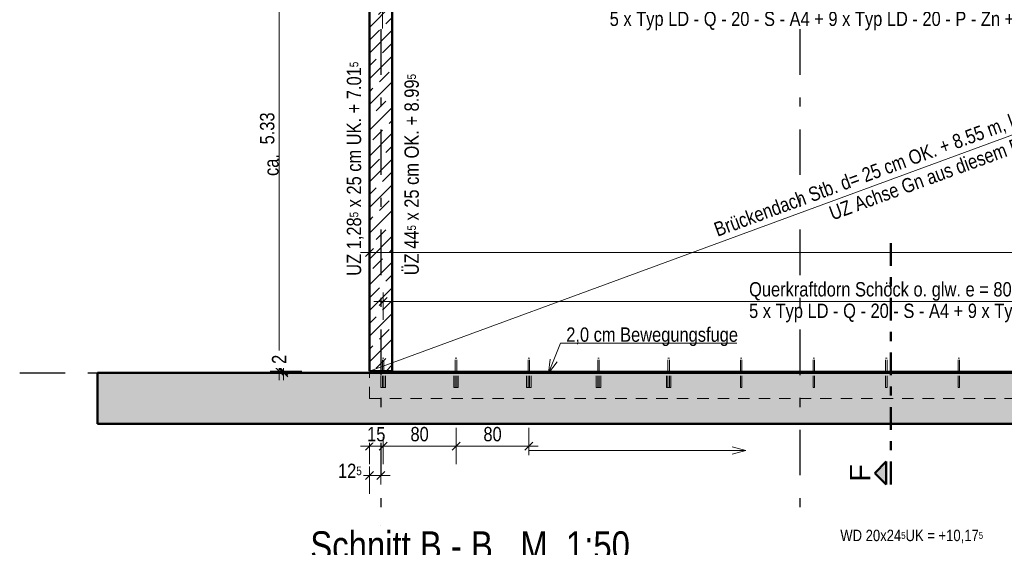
# Model space of a CAD drawing. Header units: millimetres. Extents: x -13 to 146, y -13 to 60.
# Tile 26 of 170: x 20.2 to 31.01, y 12.81 to 18.61. Entities that reach past the tile are written whole.
import ezdxf

# ---------------------------------------------------------------- set-up
doc = ezdxf.new("R2010")
doc.units = ezdxf.units.MM
for name, pattern in [('DASHDOT', [1, 0.5, -0.25, 0, -0.25]), ('DASHDOTX2', [2, 1, -0.5, 0, -0.5]), ('HIDDEN', [0.375, 0.25, -0.125])]:
    doc.linetypes.add(name, pattern=pattern)
doc.layers.add('Achsen', color=7, linetype='Continuous', lineweight=20)
doc.layers.add('Schraffuren', color=7, linetype='Continuous', lineweight=20)
doc.styles.add('Arial', font='arial.ttf')
doc.styles.add('Arial Narrow', font='ARIALN.TTF')
doc.dimstyles.new('Arch_Strakon_dimstyle', dxfattribs={"dimtxt": 11.25, "dimasz": 1, "dimexe": 1.25, "dimexo": 0.0625, "dimgap": 1, "dimtad": 0, "dimdec": 5, "dimzin": 12, "dimdsep": 46, "dimtxsty": 'Arial Narrow', "dimblk": 'Arrowhead_Tick', "dimsah": 1, "dimcen": 0, "dimse1": 1, "dimse2": 1, "dimclrd": 6, "dimclrt": 3, "dimazin": 0, "dimtfac": 1, "dimtdec": 4, "dimtmove": 0, "dimatfit": 3, "dimldrblk": 'NONE', "dimfxl": 1, "dimtvp": 1, "dimtolj": 1, "dimtzin": 0, "dimlwd": 13, "dimarcsym": 2})

# ---------------------------------------------------------------- blocks, each defined once
blk = doc.blocks.new('Arrowhead_Tick')
at = {"color": 0, "linetype": 'Continuous', "lineweight": -2}
for p, q in [((0, 20), (0, -10)), ((-1, 0), (0, 0)), ((10, 0), (0, 0))]:
    blk.add_line(p, q, dxfattribs=at)
at = {"color": 2, "linetype": 'Continuous', "lineweight": 35}
blk.add_line((4.4, 4.4), (-4.4, -4.4), dxfattribs=at)
blk = doc.blocks.new('*D189')
at = {"layer": 'Achsen', "color": 6, "linetype": 'Continuous', "lineweight": 13}
blk.add_line((24.049, 16.05), (38.715, 16.05), dxfattribs=at)
at = {"layer": 'Defpoints', "color": 0}
for p in [(38.725, 16.05), (24.039, 14.747), (38.725, 14.747)]:
    blk.add_point(p, dxfattribs=at)
at = {"layer": 'Achsen', "color": 6, "lineweight": 13, "xscale": 0.01, "yscale": 0.01, "zscale": 0.01}
blk.add_blockref('Arrowhead_Tick', (38.725, 16.05), dxfattribs=at)
at = {"layer": 'Achsen', "color": 6, "lineweight": 13, "xscale": 0.01, "yscale": 0.01, "zscale": 0.01, "rotation": 180}
blk.add_blockref('Arrowhead_Tick', (24.039, 16.05), dxfattribs=at)
at = {"layer": 'Achsen', "color": 2, "lineweight": 35, "insert": (31.382, 16.18), "char_height": 0.1575, "attachment_point": 5, "style": 'Arial Narrow', "bg_fill": 3, "box_fill_scale": 1.1, "bg_fill_color": 256, "bg_fill_true_color": 13158600, "bg_fill_transparency": 0}
blk.add_mtext('\\A1;14.68{\\A1;\\H.6x;\\S5;}', dxfattribs=at)
blk = doc.blocks.new('_None')
blk = doc.blocks.new('*D239')
at = {"color": 6, "linetype": 'Continuous', "lineweight": 13}
blk.add_line((24.191, 18.71), (38.573, 18.71), dxfattribs=at)
at = {"layer": 'Defpoints', "color": 0}
for p in [(24.181, 19.938), (38.583, 19.938), (38.583, 18.71)]:
    blk.add_point(p, dxfattribs=at)
at = {"color": 6, "lineweight": 13, "xscale": 0.01, "yscale": 0.01, "zscale": 0.01}
blk.add_blockref('Arrowhead_Tick', (38.583, 18.71), dxfattribs=at)
at = {"color": 6, "lineweight": 13, "xscale": 0.01, "yscale": 0.01, "zscale": 0.01, "rotation": 180}
blk.add_blockref('Arrowhead_Tick', (24.181, 18.71), dxfattribs=at)
blk = doc.blocks.new('*D240')
at = {"color": 6, "linetype": 'Continuous', "lineweight": 13}
blk.add_line((23.047, 14.757), (23.047, 20.068), dxfattribs=at)
at = {"layer": 'Defpoints', "color": 0}
for p in [(23.047, 20.078), (24.039, 20.078), (24.039, 14.747)]:
    blk.add_point(p, dxfattribs=at)
at = {"color": 6, "lineweight": 13, "xscale": 0.01, "yscale": 0.01, "zscale": 0.01}
for p, rotation in [((23.047, 20.078), 90), ((23.047, 14.747), 270)]:
    blk.add_blockref('Arrowhead_Tick', p, dxfattribs=dict(at, rotation=rotation))
at = {"color": 2, "lineweight": 35, "insert": (22.917, 17.413), "char_height": 0.1575, "attachment_point": 5, "rotation": 90, "style": 'Arial Narrow', "bg_fill": 3, "box_fill_scale": 1.1, "bg_fill_color": 256, "bg_fill_true_color": 13158600, "bg_fill_transparency": 0}
blk.add_mtext('\\A1;5.33', dxfattribs=at)
blk = doc.blocks.new('*D242')
at = {"color": 6, "linetype": 'Continuous', "lineweight": 13}
blk.add_line((24.199, 15.51), (38.565, 15.51), dxfattribs=at)
at = {"layer": 'Defpoints', "color": 0}
for p in [(38.575, 15.51), (24.189, 14.568), (38.575, 14.568)]:
    blk.add_point(p, dxfattribs=at)
at = {"color": 6, "lineweight": 13, "xscale": 0.01, "yscale": 0.01, "zscale": 0.01}
blk.add_blockref('Arrowhead_Tick', (38.575, 15.51), dxfattribs=at)
at = {"color": 6, "lineweight": 13, "xscale": 0.01, "yscale": 0.01, "zscale": 0.01, "rotation": 180}
blk.add_blockref('Arrowhead_Tick', (24.189, 15.51), dxfattribs=at)
blk = doc.blocks.new('*D243')
at = {"color": 6, "linetype": 'Continuous', "lineweight": 13}
blk.add_line((24.049, 13.6), (24.155, 13.6), dxfattribs=at)
at = {"layer": 'Defpoints', "color": 0}
for p in [(24.039, 14.447), (24.165, 13.054)]:
    blk.add_point(p, dxfattribs=at)
at = {"color": 6, "lineweight": 13, "xscale": 0.01, "yscale": 0.01, "zscale": 0.01}
blk.add_blockref('Arrowhead_Tick', (24.165, 13.6), dxfattribs=at)
at = {"color": 6, "lineweight": 13, "xscale": 0.01, "yscale": 0.01, "zscale": 0.01, "rotation": 180}
blk.add_blockref('Arrowhead_Tick', (24.039, 13.6), dxfattribs=at)
at = {"color": 2, "lineweight": 35, "insert": (23.824, 13.65), "char_height": 0.1575, "attachment_point": 5, "style": 'Arial Narrow', "bg_fill": 3, "box_fill_scale": 1.1, "bg_fill_color": 256, "bg_fill_true_color": 13158600, "bg_fill_transparency": 0}
blk.add_mtext('\\A1;12{\\A1;\\H.6x;\\S5;}', dxfattribs=at)
at = {"layer": 'Defpoints', "color": 0}
blk.add_point((24.165, 13.6), dxfattribs=at)
blk = doc.blocks.new('*D247')
at = {"color": 6, "linetype": 'Continuous', "lineweight": 13}
for p, q in [((23.097, 14.757), (23.097, 14.767)), ((23.097, 14.727), (23.097, 14.747)), ((23.097, 14.717), (23.097, 14.707))]:
    blk.add_line(p, q, dxfattribs=at)
at = {"layer": 'Defpoints', "color": 0}
for p in [(24.039, 14.747), (24.039, 14.727)]:
    blk.add_point(p, dxfattribs=at)
at = {"color": 6, "lineweight": 13, "xscale": 0.01, "yscale": 0.01, "zscale": 0.01}
for p, rotation in [((23.097, 14.727), 90), ((23.097, 14.747), 270)]:
    blk.add_blockref('Arrowhead_Tick', p, dxfattribs=dict(at, rotation=rotation))
at = {"color": 2, "lineweight": 35, "insert": (23.047, 14.876), "char_height": 0.1575, "attachment_point": 5, "rotation": 90, "style": 'Arial Narrow', "bg_fill": 3, "box_fill_scale": 1.1, "bg_fill_color": 256, "bg_fill_true_color": 13158600, "bg_fill_transparency": 0}
blk.add_mtext('\\A1;2', dxfattribs=at)
at = {"layer": 'Defpoints', "color": 0}
blk.add_point((23.097, 14.747), dxfattribs=at)
blk = doc.blocks.new('*D248')
at = {"color": 6, "linetype": 'Continuous', "lineweight": 13}
blk.add_line((24.049, 13.923), (24.179, 13.923), dxfattribs=at)
at = {"layer": 'Defpoints', "color": 0}
for p in [(24.189, 14.888), (24.039, 14.747)]:
    blk.add_point(p, dxfattribs=at)
at = {"color": 6, "lineweight": 13, "xscale": 0.01, "yscale": 0.01, "zscale": 0.01}
blk.add_blockref('Arrowhead_Tick', (24.189, 13.923), dxfattribs=at)
at = {"color": 6, "lineweight": 13, "xscale": 0.01, "yscale": 0.01, "zscale": 0.01, "rotation": 180}
blk.add_blockref('Arrowhead_Tick', (24.039, 13.923), dxfattribs=at)
at = {"color": 2, "lineweight": 35, "insert": (24.114, 14.053), "char_height": 0.1575, "attachment_point": 5, "style": 'Arial Narrow', "bg_fill": 3, "box_fill_scale": 1.1, "bg_fill_color": 256, "bg_fill_true_color": 13158600, "bg_fill_transparency": 0}
blk.add_mtext('\\A1;15', dxfattribs=at)
at = {"layer": 'Defpoints', "color": 0}
blk.add_point((24.189, 13.923), dxfattribs=at)
blk = doc.blocks.new('*D249')
at = {"color": 6, "linetype": 'Continuous', "lineweight": 13}
blk.add_line((24.199, 13.923), (24.981, 13.923), dxfattribs=at)
at = {"layer": 'Defpoints', "color": 0}
for p in [(24.189, 14.888), (24.991, 14.888), (24.991, 13.923)]:
    blk.add_point(p, dxfattribs=at)
at = {"color": 6, "lineweight": 13, "xscale": 0.01, "yscale": 0.01, "zscale": 0.01}
blk.add_blockref('Arrowhead_Tick', (24.991, 13.923), dxfattribs=at)
at = {"color": 6, "lineweight": 13, "xscale": 0.01, "yscale": 0.01, "zscale": 0.01, "rotation": 180}
blk.add_blockref('Arrowhead_Tick', (24.189, 13.923), dxfattribs=at)
at = {"color": 2, "lineweight": 35, "insert": (24.59, 14.053), "char_height": 0.1575, "attachment_point": 5, "style": 'Arial Narrow', "bg_fill": 3, "box_fill_scale": 1.1, "bg_fill_color": 256, "bg_fill_true_color": 13158600, "bg_fill_transparency": 0}
blk.add_mtext('\\A1;80', dxfattribs=at)
blk = doc.blocks.new('*D250')
at = {"color": 6, "linetype": 'Continuous', "lineweight": 13}
blk.add_line((25.001, 13.923), (25.781, 13.923), dxfattribs=at)
at = {"layer": 'Defpoints', "color": 0}
for p in [(24.991, 14.888), (25.791, 14.888), (25.791, 13.923)]:
    blk.add_point(p, dxfattribs=at)
at = {"color": 6, "lineweight": 13, "xscale": 0.01, "yscale": 0.01, "zscale": 0.01}
blk.add_blockref('Arrowhead_Tick', (25.791, 13.923), dxfattribs=at)
at = {"color": 6, "lineweight": 13, "xscale": 0.01, "yscale": 0.01, "zscale": 0.01, "rotation": 180}
blk.add_blockref('Arrowhead_Tick', (24.991, 13.923), dxfattribs=at)
at = {"color": 2, "lineweight": 35, "insert": (25.391, 14.053), "char_height": 0.1575, "attachment_point": 5, "style": 'Arial Narrow', "bg_fill": 3, "box_fill_scale": 1.1, "bg_fill_color": 256, "bg_fill_true_color": 13158600, "bg_fill_transparency": 0}
blk.add_mtext('\\A1;80', dxfattribs=at)

msp = doc.modelspace()

# ---------------------------------------------------------------- hatches: boundary and pattern name
at = {"lineweight": 25, "true_color": 0x0000ff}
msp.add_hatch(color=5, dxfattribs=at).paths.add_polyline_path([(29.589631, 13.627026), (29.714631, 13.502026), (29.714631, 13.752026)])
at = {"layer": 'Schraffuren', "lineweight": 13}
h = msp.add_hatch(dxfattribs=at)
h.set_pattern_fill('bB', color=6, scale=0.01, angle=45, style=0, pattern_type=2)
h.set_pattern_definition([(45, (0, 0), (-0.1414214, 0.1414214), [0.15, -0.1]), (45, (-0.07071, 0.07071), (-0.1414214, 0.1414214), [])])
h.paths.add_polyline_path([(24.289235, 19.670546), (24.289235, 14.747263), (24.039235, 14.747263), (24.039235, 19.670546)])
at = {"layer": 'Schraffuren', "lineweight": 13, "true_color": 0xf0f0f0}
msp.add_hatch(color=7, dxfattribs=at).paths.add_polyline_path([(41.700638, 14.727263), (41.700638, 14.167263), (21.053057, 14.167263), (21.053057, 14.727263)])

# ---------------------------------------------------------------- linework, layer by layer
at = {"color": 4, "linetype": 'DASHDOT', "lineweight": 50, "ltscale": 0.5}
msp.add_line((29.764631, 13.502026), (29.764631, 16.241398), dxfattribs=at)
at = {"color": 5, "linetype": 'Continuous', "lineweight": 18}
for p, q in [((26.136471, 15.054526), (26.006717, 14.723807)), ((28.075062, 15.054526), (26.136471, 15.054526)), ((26.006717, 14.723807), (26.024087, 14.878124)), ((26.098918, 14.848765), (26.006717, 14.723807)), ((24.039235, 14.747263), (38.724684, 14.747263))]:
    msp.add_line(p, q, dxfattribs=at)
at = {"color": 4, "linetype": 'Continuous', "lineweight": 50}
for p, q in [((21.053057, 14.167263), (21.053057, 14.727263)), ((29.714631, 13.752026), (29.589631, 13.627026)), ((29.714631, 13.502026), (29.714631, 13.752026)), ((29.589631, 13.627026), (29.714631, 13.502026))]:
    msp.add_line(p, q, dxfattribs=at)
at = {"color": 6, "linetype": 'HIDDEN', "lineweight": 13, "ltscale": 0.5}
for p, q in [((26.528735, 14.56809), (26.530638, 14.56809)), ((26.530638, 14.56809), (26.536057, 14.56809)), ((26.536057, 14.56809), (26.544168, 14.56809)), ((26.544168, 14.56809), (26.553735, 14.56809)), ((26.553735, 14.56809), (26.563302, 14.56809)), ((26.563302, 14.56809), (26.571412, 14.56809)), ((26.571412, 14.56809), (26.576832, 14.56809)), ((26.576832, 14.56809), (26.578735, 14.56809)), ((27.300235, 14.56809), (27.302138, 14.56809)), ((27.302138, 14.56809), (27.307557, 14.56809)), ((27.307557, 14.56809), (27.315668, 14.56809)), ((27.315668, 14.56809), (27.325235, 14.56809)), ((27.325235, 14.56809), (27.334802, 14.56809)), ((27.334802, 14.56809), (27.342912, 14.56809)), ((27.342912, 14.56809), (27.348332, 14.56809)), ((27.348332, 14.56809), (27.350235, 14.56809)), ((28.113735, 14.56809), (28.114344, 14.56809)), ((28.114344, 14.56809), (28.116078, 14.56809)), ((28.116078, 14.56809), (28.118673, 14.56809)), ((28.118673, 14.56809), (28.121735, 14.56809)), ((28.121735, 14.56809), (28.124796, 14.56809)), ((28.124796, 14.56809), (28.127391, 14.56809)), ((28.127391, 14.56809), (28.129126, 14.56809)), ((28.129126, 14.56809), (28.129735, 14.56809)), ((28.910235, 14.56809), (28.910843, 14.56809)), ((28.910843, 14.56809), (28.912578, 14.56809)), ((28.912578, 14.56809), (28.915173, 14.56809)), ((28.915173, 14.56809), (28.918235, 14.56809)), ((28.918235, 14.56809), (28.921296, 14.56809)), ((28.921296, 14.56809), (28.923891, 14.56809)), ((28.923891, 14.56809), (28.925626, 14.56809)), ((28.925626, 14.56809), (28.926235, 14.56809)), ((29.706734, 14.56809), (29.707343, 14.56809)), ((29.707343, 14.56809), (29.709078, 14.56809)), ((29.709078, 14.56809), (29.711673, 14.56809)), ((29.711673, 14.56809), (29.714734, 14.56809)), ((29.714734, 14.56809), (29.717796, 14.56809)), ((29.717796, 14.56809), (29.720391, 14.56809)), ((29.720391, 14.56809), (29.722125, 14.56809)), ((29.722125, 14.56809), (29.722734, 14.56809)), ((30.503234, 14.56809), (30.503843, 14.56809)), ((30.503843, 14.56809), (30.505578, 14.56809)), ((30.505578, 14.56809), (30.508173, 14.56809)), ((30.508173, 14.56809), (30.511234, 14.56809)), ((30.511234, 14.56809), (30.514296, 14.56809)), ((30.514296, 14.56809), (30.516891, 14.56809)), ((30.516891, 14.56809), (30.518625, 14.56809)), ((30.518625, 14.56809), (30.519234, 14.56809))]:
    msp.add_line(p, q, dxfattribs=at)
at = {"color": 6, "linetype": 'Continuous', "lineweight": 13}
for p, q in [((25.790766, 13.872923), (28.171692, 13.872923)), ((28.021692, 13.913115), (28.171692, 13.872923)), ((28.171692, 13.872923), (28.021692, 13.83273))]:
    msp.add_line(p, q, dxfattribs=at)
at = {"color": 9, "linetype": 'Continuous', "lineweight": 0}
for centre in [(24.990766, 14.88809), (25.790766, 14.88809), (24.164631, 13.054278)]:
    msp.add_circle(centre, 0.00111, dxfattribs=at)
at = {"layer": 'Achsen', "color": 3, "linetype": 'DASHDOTX2', "lineweight": 25, "ltscale": 0.5}
for p, q in [((24.164631, 39.402162), (24.164631, 13.251851)), ((28.764631, 39.402162), (28.764631, 13.251851)), ((20.198181, 14.72799), (43.432084, 14.72799))]:
    msp.add_line(p, q, dxfattribs=at)
at = {"layer": 'Achsen', "color": 5, "linetype": 'Continuous', "lineweight": 18}
msp.add_line((24.039236, 14.747263), (38.534235, 20.07808), dxfattribs=at)

# ---------------------------------------------------------------- texts
at = {"color": 2, "lineweight": 35, "style": 'Arial Narrow'}
msp.add_text('UZ Achse Gn aus diesem Plan  hergestellt werden', height=0.1575, rotation=20.192, dxfattribs=at).set_placement((29.125315, 16.400835))
at = {"color": 4, "lineweight": 50, "style": 'Arial'}
msp.add_text('F', height=0.225, rotation=90, dxfattribs=at).set_placement((29.539631, 13.532526))
at = {"color": 2, "lineweight": 35, "insert": (26.677484, 18.491361), "char_height": 0.1575, "attachment_point": 7, "line_spacing_factor": 0.9, "style": 'Arial Narrow'}
msp.add_mtext('Querkraftdorn Schöck o. glw. e = 80 cm, mit Brandschutzmanschette BSM 20 LD 16-22{\\P}5 x Typ LD - Q - 20 - S - A4 + 9 x Typ LD - 20 - P - Zn + 5 x Typ LD - Q - 20 - S - A4', dxfattribs=at)
at = {"color": 3, "lineweight": 25, "insert": (29.210191, 12.855525), "char_height": 0.125, "attachment_point": 7, "line_spacing_factor": 0.9, "style": 'Arial Narrow'}
msp.add_mtext('WD 20x24{\\A1;\\H.6x;\\S5;}UK = +10,17{\\A1;\\H.6x;\\S5;}', dxfattribs=at)

# ---------------------------------------------------------------- dimensions: what is measured, and where the dimension line sits
at = {"lineweight": 35}
dim = msp.add_linear_dim(base=(38.582684, 18.70969), p1=(24.181235, 19.938093), p2=(38.582684, 19.938093), text=' ', dimstyle='Arch_Strakon_dimstyle', override={"dimscale": 0.01, "dimtxt": 15.75, "dimasz": 1, "dimgap": 5, "dimtad": 1, "dimjust": 0, "dimtih": 0, "dimtoh": 0, "dimdec": 5, "dimdsep": 46, "dimtxsty": 'Arial Narrow', "dimclrd": 6, "dimclrt": 2, "dimtix": 1, "dimtofl": 255, "dimtmove": 0, "dimatfit": 2, "dimfxl": 0, "dimfxlon": 0, "dimtvp": 31.746032, "dimtfill": 1, "dimtfillclr": 7, "dimlwd": 13}, dxfattribs=at)
dim.commit()
dim.dimension.update_dxf_attribs({"geometry": '*D239', "text_midpoint": (31.381959, 18.70969), "dimtype": 160})

# ---------------------------------------------------------------- next in the draw order: dimensions: what is measured, and where the dimension line sits
dim = msp.add_linear_dim(base=(24.164631, 13.6), p1=(24.039235, 14.447263), p2=(24.164631, 13.054278), text='12{\\A1;\\H.6x;\\S5;}', dimstyle='Arch_Strakon_dimstyle', override={"dimscale": 0.01, "dimtxt": 15.75, "dimasz": 1, "dimgap": 5, "dimtad": 1, "dimjust": 0, "dimtih": 0, "dimtoh": 0, "dimdec": 5, "dimdsep": 46, "dimtxsty": 'Arial Narrow', "dimclrd": 6, "dimclrt": 2, "dimtix": 0, "dimtofl": 255, "dimtmove": 2, "dimatfit": 2, "dimfxl": 0, "dimfxlon": 0, "dimtvp": 31.746032, "dimtfill": 1, "dimtfillclr": 7, "dimlwd": 13}, dxfattribs=at)
dim.commit()
dim.dimension.update_dxf_attribs({"geometry": '*D243', "text_midpoint": (23.824051, 13.65), "dimtype": 160})
at = {"layer": 'Achsen', "lineweight": 35}
dim = msp.add_linear_dim(base=(38.724684, 16.05), p1=(24.039235, 14.747263), p2=(38.724684, 14.747263), text='14.68{\\A1;\\H.6x;\\S5;}', dimstyle='Arch_Strakon_dimstyle', override={"dimscale": 0.01, "dimtxt": 15.75, "dimasz": 1, "dimgap": 5, "dimtad": 1, "dimjust": 0, "dimtih": 0, "dimtoh": 0, "dimdec": 5, "dimdsep": 46, "dimtxsty": 'Arial Narrow', "dimclrd": 6, "dimclrt": 2, "dimtix": 1, "dimtofl": 255, "dimtmove": 0, "dimatfit": 2, "dimfxl": 0, "dimfxlon": 0, "dimtvp": 31.746032, "dimtfill": 1, "dimtfillclr": 7, "dimlwd": 13}, dxfattribs=at)
dim.commit()
dim.dimension.update_dxf_attribs({"geometry": '*D189', "text_midpoint": (31.381959, 16.05), "dimtype": 160})

# ---------------------------------------------------------------- next in the draw order: linework, layer by layer
at = {"color": 6, "linetype": 'HIDDEN', "lineweight": 13, "ltscale": 0.5}
for p, q in [((26.545735, 14.88809), (26.546344, 14.88809)), ((26.545735, 14.747263), (26.545735, 14.88809)), ((26.546344, 14.88809), (26.548078, 14.88809)), ((26.548078, 14.88809), (26.550673, 14.88809)), ((26.550673, 14.88809), (26.553735, 14.88809)), ((26.553735, 14.88809), (26.556796, 14.88809)), ((26.556796, 14.88809), (26.559392, 14.88809)), ((26.559392, 14.88809), (26.561126, 14.88809)), ((26.561126, 14.88809), (26.561735, 14.88809)), ((26.561735, 14.747263), (26.561735, 14.88809)), ((27.317235, 14.88809), (27.317844, 14.88809)), ((27.317235, 14.747263), (27.317235, 14.88809)), ((27.317844, 14.88809), (27.319578, 14.88809)), ((27.319578, 14.88809), (27.322173, 14.88809)), ((27.322173, 14.88809), (27.325235, 14.88809)), ((27.325235, 14.88809), (27.328296, 14.88809)), ((27.328296, 14.88809), (27.330891, 14.88809)), ((27.330891, 14.88809), (27.332626, 14.88809)), ((27.332626, 14.88809), (27.333235, 14.88809)), ((27.333235, 14.747263), (27.333235, 14.88809)), ((28.113735, 14.88809), (28.114344, 14.88809)), ((28.113735, 14.747263), (28.113735, 14.88809)), ((28.114344, 14.88809), (28.116078, 14.88809)), ((28.116078, 14.88809), (28.118673, 14.88809)), ((28.118673, 14.88809), (28.121735, 14.88809)), ((28.121735, 14.88809), (28.124796, 14.88809)), ((28.124796, 14.88809), (28.127391, 14.88809)), ((28.127391, 14.88809), (28.129126, 14.88809)), ((28.129126, 14.88809), (28.129735, 14.88809)), ((28.129735, 14.747263), (28.129735, 14.88809)), ((28.910235, 14.88809), (28.910843, 14.88809)), ((28.910235, 14.747263), (28.910235, 14.88809)), ((28.910843, 14.88809), (28.912578, 14.88809)), ((28.912578, 14.88809), (28.915173, 14.88809)), ((28.915173, 14.88809), (28.918235, 14.88809)), ((28.918235, 14.88809), (28.921296, 14.88809)), ((28.921296, 14.88809), (28.923891, 14.88809)), ((28.923891, 14.88809), (28.925626, 14.88809)), ((28.925626, 14.88809), (28.926235, 14.88809)), ((28.926235, 14.747263), (28.926235, 14.88809)), ((29.706734, 14.88809), (29.707343, 14.88809)), ((29.706734, 14.747263), (29.706734, 14.88809)), ((29.707343, 14.88809), (29.709078, 14.88809)), ((29.709078, 14.88809), (29.711673, 14.88809)), ((29.711673, 14.88809), (29.714734, 14.88809)), ((29.714734, 14.88809), (29.717796, 14.88809)), ((29.717796, 14.88809), (29.720391, 14.88809)), ((29.720391, 14.88809), (29.722125, 14.88809)), ((29.722125, 14.88809), (29.722734, 14.88809)), ((29.722734, 14.747263), (29.722734, 14.88809)), ((30.503234, 14.88809), (30.503843, 14.88809)), ((30.503234, 14.747263), (30.503234, 14.88809)), ((30.503843, 14.88809), (30.505578, 14.88809)), ((30.505578, 14.88809), (30.508173, 14.88809)), ((30.508173, 14.88809), (30.511234, 14.88809)), ((30.511234, 14.88809), (30.514296, 14.88809)), ((30.514296, 14.88809), (30.516891, 14.88809)), ((30.516891, 14.88809), (30.518625, 14.88809)), ((30.518625, 14.88809), (30.519234, 14.88809)), ((30.519234, 14.747263), (30.519234, 14.88809)), ((26.528735, 14.56809), (26.528735, 14.727263)), ((26.545735, 14.56809), (26.545735, 14.727263)), ((26.561735, 14.56809), (26.561735, 14.727263)), ((26.578735, 14.56809), (26.578735, 14.727263)), ((27.300235, 14.56809), (27.300235, 14.727263)), ((27.317235, 14.56809), (27.317235, 14.727263)), ((27.333235, 14.56809), (27.333235, 14.727263)), ((27.350235, 14.56809), (27.350235, 14.727263)), ((28.113735, 14.56809), (28.113735, 14.727263)), ((28.129735, 14.56809), (28.129735, 14.727263)), ((28.910235, 14.56809), (28.910235, 14.727263)), ((28.926235, 14.56809), (28.926235, 14.727263)), ((29.706734, 14.56809), (29.706734, 14.727263)), ((29.722734, 14.56809), (29.722734, 14.727263)), ((30.503234, 14.56809), (30.503234, 14.727263)), ((30.519234, 14.56809), (30.519234, 14.727263))]:
    msp.add_line(p, q, dxfattribs=at)
at = {"layer": 'Achsen', "color": 3, "linetype": 'Continuous', "lineweight": 25}
for p, q in [((26.545735, 14.727263), (26.545735, 14.747263)), ((26.561735, 14.727263), (26.561735, 14.747263)), ((27.317235, 14.727263), (27.317235, 14.747263)), ((27.333235, 14.727263), (27.333235, 14.747263)), ((28.113735, 14.727263), (28.113735, 14.747263)), ((28.129735, 14.727263), (28.129735, 14.747263)), ((28.910235, 14.727263), (28.910235, 14.747263)), ((28.926235, 14.727263), (28.926235, 14.747263)), ((29.706734, 14.727263), (29.706734, 14.747263)), ((29.722734, 14.727263), (29.722734, 14.747263)), ((30.503234, 14.727263), (30.503234, 14.747263)), ((30.519234, 14.727263), (30.519234, 14.747263))]:
    msp.add_line(p, q, dxfattribs=at)

# ---------------------------------------------------------------- next in the draw order: texts
at = {"color": 2, "lineweight": 35, "style": 'Arial Narrow'}
msp.add_text('2,0 cm Bewegungsfuge', height=0.1575, dxfattribs=at).set_placement((26.20036, 15.068971))
at = {"color": 2, "lineweight": 35, "insert": (24.583264, 15.79956), "char_height": 0.1575, "attachment_point": 7, "rotation": 90, "line_spacing_factor": 0.9, "style": 'Arial Narrow'}
msp.add_mtext('ÜZ 44{\\A1;\\H.6x;\\S5;} x 25 cm OK. + 8.99{\\A1;\\H.6x;\\S5;}', dxfattribs=at)
at = {"color": 2, "lineweight": 35, "insert": (28.208129, 15.283022), "char_height": 0.1575, "attachment_point": 7, "line_spacing_factor": 0.9, "style": 'Arial Narrow'}
msp.add_mtext('Querkraftdorn Schöck o. glw. e = 80 cm, mit Brandschutzmanschette BSM 20 LD 16-22{\\P}5 x Typ LD - Q - 20 - S - A4 + 9 x Typ LD - 20 - P - Zn + 5 x Typ LD - Q - 20 - S - A4', dxfattribs=at)
at = {"layer": 'Achsen', "color": 2, "lineweight": 35, "style": 'Arial Narrow'}
msp.add_text('Brückendach Stb. d= 25 cm OK. + 8.55 m, kann erst nach Fertigstellung', height=0.1575, rotation=20.192, dxfattribs=at).set_placement((27.860829, 16.221617))
at = {"layer": 'Achsen', "color": 1, "lineweight": 70, "style": 'Arial Narrow'}
msp.add_text('Schnitt B - B   M. 1:50', height=0.315, dxfattribs=at).set_placement((23.389299, 12.671309))

# ---------------------------------------------------------------- next in the draw order: dimensions: what is measured, and where the dimension line sits
at = {"lineweight": 35}
dim = msp.add_linear_dim(base=(23.04699, 20.07809), p1=(24.039235, 14.747263), p2=(24.039235, 20.07809), angle=90, text='5.33', dimstyle='Arch_Strakon_dimstyle', override={"dimscale": 0.01, "dimtxt": 15.75, "dimasz": 1, "dimgap": 5, "dimtad": 1, "dimjust": 0, "dimtih": 0, "dimtoh": 0, "dimdec": 5, "dimdsep": 46, "dimtxsty": 'Arial Narrow', "dimclrd": 6, "dimclrt": 2, "dimtix": 1, "dimtofl": 255, "dimtmove": 0, "dimatfit": 2, "dimfxl": 0, "dimfxlon": 0, "dimtvp": 31.746032, "dimtfill": 1, "dimtfillclr": 7, "dimlwd": 13}, dxfattribs=at)
dim.commit()
dim.dimension.update_dxf_attribs({"geometry": '*D240', "text_midpoint": (23.04699, 17.412676), "dimtype": 160})

# ---------------------------------------------------------------- next in the draw order: texts
at = {"color": 2, "lineweight": 35, "style": 'Arial Narrow'}
msp.add_text('ca.', height=0.1575, rotation=90, dxfattribs=at).set_placement((23.040761, 16.890714))
at = {"color": 2, "lineweight": 35, "insert": (23.977378, 15.794052), "char_height": 0.1575, "attachment_point": 7, "rotation": 90, "line_spacing_factor": 0.9, "style": 'Arial Narrow'}
msp.add_mtext('UZ 1,28{\\A1;\\H.6x;\\S5;} x 25 cm UK. + 7.01{\\A1;\\H.6x;\\S5;}', dxfattribs=at)

# ---------------------------------------------------------------- next in the draw order: dimensions: what is measured, and where the dimension line sits
at = {"lineweight": 35}
dim = msp.add_linear_dim(base=(38.574684, 15.50969), p1=(24.189235, 14.56809), p2=(38.574684, 14.56809), text=' ', dimstyle='Arch_Strakon_dimstyle', override={"dimscale": 0.01, "dimtxt": 15, "dimasz": 1, "dimgap": 5, "dimtad": 1, "dimjust": 0, "dimtih": 0, "dimtoh": 0, "dimdec": 5, "dimdsep": 46, "dimtxsty": 'Arial Narrow', "dimclrd": 6, "dimclrt": 2, "dimtix": 1, "dimtofl": 255, "dimtmove": 0, "dimatfit": 2, "dimfxl": 0, "dimfxlon": 0, "dimtvp": 33.333333, "dimtfill": 1, "dimtfillclr": 7, "dimlwd": 13}, dxfattribs=at)
dim.commit()
dim.dimension.update_dxf_attribs({"geometry": '*D242', "text_midpoint": (31.381959, 15.50969), "dimtype": 160})

# ---------------------------------------------------------------- next in the draw order: dimensions: what is measured, and where the dimension line sits
dim = msp.add_linear_dim(base=(23.09699, 14.747263), p1=(24.039235, 14.727263), p2=(24.039235, 14.747263), angle=90, text='2', dimstyle='Arch_Strakon_dimstyle', override={"dimscale": 0.01, "dimtxt": 15.75, "dimasz": 1, "dimgap": 5, "dimtad": 1, "dimjust": 4, "dimtih": 0, "dimtoh": 0, "dimdec": 5, "dimdsep": 46, "dimtxsty": 'Arial Narrow', "dimclrd": 6, "dimclrt": 2, "dimtix": 0, "dimtofl": 255, "dimtmove": 2, "dimatfit": 2, "dimfxl": 0, "dimfxlon": 0, "dimtvp": 31.746032, "dimtfill": 1, "dimtfillclr": 7, "dimlwd": 13}, dxfattribs=at)
dim.commit()
dim.dimension.update_dxf_attribs({"geometry": '*D247', "text_midpoint": (23.04699, 14.875625), "dimtype": 160})

# ---------------------------------------------------------------- next in the draw order: dimensions: what is measured, and where the dimension line sits
dim = msp.add_linear_dim(base=(24.189235, 13.922923), p1=(24.039235, 14.747263), p2=(24.189235, 14.88809), text='15', dimstyle='Arch_Strakon_dimstyle', override={"dimscale": 0.01, "dimtxt": 15.75, "dimasz": 1, "dimgap": 5, "dimtad": 1, "dimjust": 0, "dimtih": 0, "dimtoh": 0, "dimdec": 5, "dimdsep": 46, "dimtxsty": 'Arial Narrow', "dimclrd": 6, "dimclrt": 2, "dimtix": 1, "dimtofl": 255, "dimtmove": 0, "dimatfit": 2, "dimfxl": 0, "dimfxlon": 0, "dimtvp": 31.746032, "dimtfill": 1, "dimtfillclr": 7, "dimlwd": 13}, dxfattribs=at)
dim.commit()
dim.dimension.update_dxf_attribs({"geometry": '*D248', "text_midpoint": (24.114235, 13.922923), "dimtype": 160})

# ---------------------------------------------------------------- next in the draw order: dimensions: what is measured, and where the dimension line sits
dim = msp.add_linear_dim(base=(24.990766, 13.922923), p1=(24.189235, 14.88809), p2=(24.990766, 14.88809), text='80', dimstyle='Arch_Strakon_dimstyle', override={"dimscale": 0.01, "dimtxt": 15.75, "dimasz": 1, "dimgap": 5, "dimtad": 1, "dimjust": 0, "dimtih": 0, "dimtoh": 0, "dimdec": 5, "dimdsep": 46, "dimtxsty": 'Arial Narrow', "dimclrd": 6, "dimclrt": 2, "dimtix": 1, "dimtofl": 255, "dimtmove": 0, "dimatfit": 2, "dimfxl": 0, "dimfxlon": 0, "dimtvp": 31.746032, "dimtfill": 1, "dimtfillclr": 7, "dimlwd": 13}, dxfattribs=at)
dim.commit()
dim.dimension.update_dxf_attribs({"geometry": '*D249', "text_midpoint": (24.59, 13.922923), "dimtype": 160})

# ---------------------------------------------------------------- next in the draw order: linework, layer by layer
at = {"color": 4, "linetype": 'Continuous', "lineweight": 50}
for p, q in [((24.039235, 14.747263), (24.039235, 19.670546)), ((24.289235, 14.747263), (24.289235, 19.670546)), ((24.039235, 14.747263), (24.289235, 14.747263))]:
    msp.add_line(p, q, dxfattribs=at)
at = {"color": 6, "linetype": 'HIDDEN', "lineweight": 13, "ltscale": 0.5}
for p, q in [((24.181235, 14.88809), (24.181844, 14.88809)), ((24.181235, 14.747263), (24.181235, 14.88809)), ((24.181844, 14.88809), (24.183578, 14.88809)), ((24.183578, 14.88809), (24.186173, 14.88809)), ((24.186173, 14.88809), (24.189235, 14.88809)), ((24.189235, 14.88809), (24.192296, 14.88809)), ((24.192296, 14.88809), (24.194892, 14.88809)), ((24.194892, 14.88809), (24.196626, 14.88809)), ((24.196626, 14.88809), (24.197235, 14.88809)), ((24.197235, 14.747263), (24.197235, 14.88809)), ((24.039235, 14.447263), (24.039235, 14.727263)), ((24.164235, 14.56809), (24.164235, 14.727263)), ((24.181235, 14.56809), (24.181235, 14.727263)), ((24.197235, 14.56809), (24.197235, 14.727263)), ((24.214235, 14.56809), (24.214235, 14.727263)), ((24.164235, 14.56809), (24.166138, 14.56809)), ((24.166138, 14.56809), (24.171557, 14.56809)), ((24.171557, 14.56809), (24.179668, 14.56809)), ((24.179668, 14.56809), (24.189235, 14.56809)), ((24.189235, 14.56809), (24.198802, 14.56809)), ((24.198802, 14.56809), (24.206913, 14.56809)), ((24.206913, 14.56809), (24.212332, 14.56809)), ((24.212332, 14.56809), (24.214235, 14.56809))]:
    msp.add_line(p, q, dxfattribs=at)
at = {"layer": 'Achsen', "color": 3, "linetype": 'Continuous', "lineweight": 25}
for p, q in [((24.181235, 14.727263), (24.181235, 14.747263)), ((24.197235, 14.727263), (24.197235, 14.747263))]:
    msp.add_line(p, q, dxfattribs=at)

# ---------------------------------------------------------------- next in the draw order: dimensions: what is measured, and where the dimension line sits
at = {"lineweight": 35}
dim = msp.add_linear_dim(base=(25.790766, 13.922923), p1=(24.990766, 14.88809), p2=(25.790766, 14.88809), text='80', dimstyle='Arch_Strakon_dimstyle', override={"dimscale": 0.01, "dimtxt": 15.75, "dimasz": 1, "dimgap": 5, "dimtad": 1, "dimjust": 0, "dimtih": 0, "dimtoh": 0, "dimdec": 5, "dimdsep": 46, "dimtxsty": 'Arial Narrow', "dimclrd": 6, "dimclrt": 2, "dimtix": 1, "dimtofl": 255, "dimtmove": 0, "dimatfit": 2, "dimfxl": 0, "dimfxlon": 0, "dimtvp": 31.746032, "dimtfill": 1, "dimtfillclr": 7, "dimlwd": 13}, dxfattribs=at)
dim.commit()
dim.dimension.update_dxf_attribs({"geometry": '*D250', "text_midpoint": (25.390766, 13.922923), "dimtype": 160})

# ---------------------------------------------------------------- next in the draw order: linework, layer by layer
at = {"color": 6, "linetype": 'HIDDEN', "lineweight": 13, "ltscale": 0.5}
for p, q in [((24.981235, 14.88809), (24.981844, 14.88809)), ((24.981235, 14.747263), (24.981235, 14.88809)), ((24.981844, 14.88809), (24.983578, 14.88809)), ((24.983578, 14.88809), (24.986173, 14.88809)), ((24.986173, 14.88809), (24.989235, 14.88809)), ((24.989235, 14.88809), (24.992296, 14.88809)), ((24.992296, 14.88809), (24.994892, 14.88809)), ((24.994892, 14.88809), (24.996626, 14.88809)), ((24.996626, 14.88809), (24.997235, 14.88809)), ((24.997235, 14.747263), (24.997235, 14.88809)), ((25.781235, 14.88809), (25.781844, 14.88809)), ((25.781235, 14.747263), (25.781235, 14.88809)), ((25.781844, 14.88809), (25.783578, 14.88809)), ((25.783578, 14.88809), (25.786173, 14.88809)), ((25.786173, 14.88809), (25.789235, 14.88809)), ((25.789235, 14.88809), (25.792296, 14.88809)), ((25.792296, 14.88809), (25.794892, 14.88809)), ((25.794892, 14.88809), (25.796626, 14.88809)), ((25.796626, 14.88809), (25.797235, 14.88809)), ((25.797235, 14.747263), (25.797235, 14.88809)), ((24.964235, 14.56809), (24.964235, 14.727263)), ((24.981235, 14.56809), (24.981235, 14.727263)), ((24.997235, 14.56809), (24.997235, 14.727263)), ((25.014235, 14.56809), (25.014235, 14.727263)), ((25.764235, 14.56809), (25.764235, 14.727263)), ((25.781235, 14.56809), (25.781235, 14.727263)), ((25.797235, 14.56809), (25.797235, 14.727263)), ((25.814235, 14.56809), (25.814235, 14.727263)), ((24.964235, 14.56809), (24.966138, 14.56809)), ((24.966138, 14.56809), (24.971557, 14.56809)), ((24.971557, 14.56809), (24.979668, 14.56809)), ((24.979668, 14.56809), (24.989235, 14.56809)), ((24.989235, 14.56809), (24.998802, 14.56809)), ((24.998802, 14.56809), (25.006913, 14.56809)), ((25.006913, 14.56809), (25.012332, 14.56809)), ((25.012332, 14.56809), (25.014235, 14.56809)), ((25.764235, 14.56809), (25.766138, 14.56809)), ((25.766138, 14.56809), (25.771557, 14.56809)), ((25.771557, 14.56809), (25.779668, 14.56809)), ((25.779668, 14.56809), (25.789235, 14.56809)), ((25.789235, 14.56809), (25.798802, 14.56809)), ((25.798802, 14.56809), (25.806913, 14.56809)), ((25.806913, 14.56809), (25.812332, 14.56809)), ((25.812332, 14.56809), (25.814235, 14.56809)), ((24.039235, 14.447263), (38.726234, 14.447263))]:
    msp.add_line(p, q, dxfattribs=at)
at = {"color": 4, "linetype": 'Continuous', "lineweight": 50}
for p, q in [((21.053057, 14.727263), (41.700638, 14.727263)), ((21.053057, 14.167263), (41.700638, 14.167263))]:
    msp.add_line(p, q, dxfattribs=at)
at = {"layer": 'Achsen', "color": 3, "linetype": 'Continuous', "lineweight": 25}
for p, q in [((24.289235, 14.747263), (38.474684, 14.747263)), ((24.981235, 14.727263), (24.981235, 14.747263)), ((24.997235, 14.727263), (24.997235, 14.747263)), ((25.781235, 14.727263), (25.781235, 14.747263)), ((25.797235, 14.727263), (25.797235, 14.747263))]:
    msp.add_line(p, q, dxfattribs=at)

doc.saveas('drawing.dxf')
